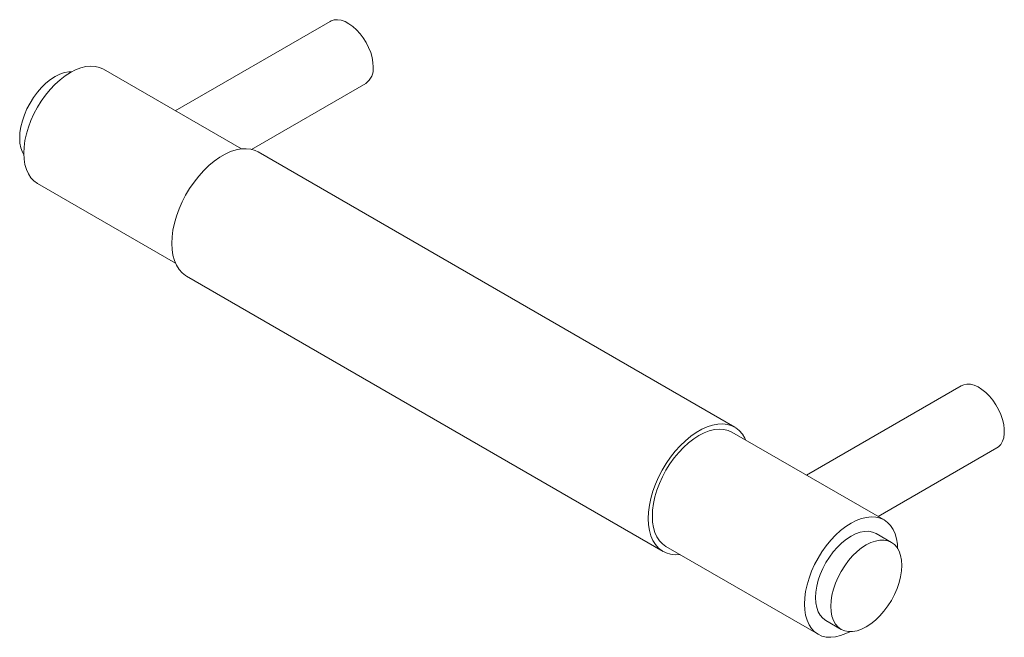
# Paper-space layout '_Isometric' of a CAD drawing. Header units: millimetres. Extents: x -62 to 76, y -40 to 46.
import ezdxf

# ---------------------------------------------------------------- set-up
doc = ezdxf.new("R2010")
doc.units = ezdxf.units.MM

psp = doc.layouts.new('_Isometric')

# ---------------------------------------------------------------- linework, layer by layer
at = {"color": 7, "linetype": 'Continuous', "lineweight": 15}
for p, q in [((-18.23, 46.07), (-39.82, 33.61)), ((-30.59, 28.28), (-49.85, 39.4)), ((-29.16, 28.21), (-13.23, 37.41)), ((38.23, -10.53), (-28.23, 27.85)), ((-59.05, 23.46), (-39.79, 12.35)), ((-38.23, 10.53), (28.23, -27.85)), ((69.8, -4.75), (48.22, -17.21)), ((59.05, -23.46), (37.83, -11.22)), ((58.22, -22.99), (74.8, -13.41)), ((60.07, -26.59), (57.95, -25.37)), ((28.63, -27.15), (49.85, -39.4)), ((50.95, -37.49), (53.07, -38.72))]:
    psp.add_line(p, q, dxfattribs=at)
at = {"color": 7, "linetype": 'Continuous', "lineweight": 15, "flags": 128}
for points in [[(-12.2, 39.7), (-12.24, 40.34), (-12.36, 41.02), (-12.56, 41.72), (-12.84, 42.42), (-13.19, 43.1), (-13.59, 43.75), (-14.04, 44.35), (-14.54, 44.89), (-15.06, 45.36), (-15.6, 45.74), (-16.14, 46.03), (-16.67, 46.22), (-17.18, 46.3), (-17.65, 46.28), (-18.09, 46.14), (-18.23, 46.07)], [(-54.27, 39.05), (-54.67, 39.03), (-55.29, 38.92), (-55.92, 38.7), (-56.57, 38.37), (-57.21, 37.95), (-57.85, 37.44), (-58.46, 36.84), (-59.04, 36.18), (-59.58, 35.45), (-60.07, 34.68), (-60.5, 33.87), (-60.86, 33.04), (-61.14, 32.2), (-61.35, 31.38), (-61.48, 30.57), (-61.52, 29.8), (-61.48, 29.08), (-61.35, 28.42), (-61.14, 27.83), (-60.95, 27.47)], [(-49.85, 39.4), (-50.39, 39.65), (-50.99, 39.79), (-51.62, 39.83), (-52.3, 39.76), (-53, 39.59), (-53.72, 39.32), (-54.45, 38.94), (-55.18, 38.48), (-55.89, 37.92), (-56.6, 37.28), (-57.27, 36.57), (-57.91, 35.79), (-58.5, 34.96), (-59.05, 34.09), (-59.53, 33.18), (-59.96, 32.25), (-60.31, 31.31), (-60.59, 30.37), (-60.79, 29.44), (-60.91, 28.54), (-60.95, 27.68), (-60.91, 26.86), (-60.79, 26.1), (-60.59, 25.41), (-60.31, 24.79), (-59.96, 24.26), (-59.53, 23.81), (-59.05, 23.46), (-59.05, 23.46)], [(-28.23, 27.85), (-28.66, 28.05), (-29.27, 28.23), (-29.92, 28.31), (-30.62, 28.28), (-31.34, 28.15), (-32.09, 27.9), (-32.85, 27.56), (-33.62, 27.12), (-34.38, 26.58), (-35.13, 25.96), (-35.85, 25.26), (-36.55, 24.49), (-37.2, 23.65), (-37.81, 22.77), (-38.37, 21.84), (-38.86, 20.88), (-39.29, 19.9), (-39.65, 18.91), (-39.93, 17.92), (-40.14, 16.95), (-40.26, 16.01), (-40.31, 15.1), (-40.26, 14.24), (-40.14, 13.44), (-39.93, 12.71), (-39.65, 12.05), (-39.29, 11.48), (-38.86, 10.99), (-38.37, 10.61), (-38.23, 10.53)], [(69.8, -4.75), (70.16, -4.6), (70.61, -4.52), (71.11, -4.55), (71.63, -4.69), (72.17, -4.92), (72.71, -5.26), (73.24, -5.69), (73.75, -6.19), (74.22, -6.77), (74.65, -7.39), (75.03, -8.06), (75.34, -8.75), (75.58, -9.45), (75.74, -10.14), (75.83, -10.81), (75.83, -11.43), (75.74, -12), (75.58, -12.5), (75.34, -12.92), (75.03, -13.25), (74.8, -13.41)], [(39.79, -12.35), (39.65, -12.05), (39.29, -11.48), (38.86, -10.99), (38.37, -10.61), (37.81, -10.32), (37.2, -10.14), (36.55, -10.06), (35.85, -10.09), (35.13, -10.23), (34.38, -10.47), (33.62, -10.81), (32.85, -11.25), (32.09, -11.79), (31.34, -12.41), (30.62, -13.11), (29.92, -13.88), (29.27, -14.72), (28.66, -15.6), (28.1, -16.53), (27.6, -17.49), (27.18, -18.47), (26.82, -19.46), (26.53, -20.45), (26.33, -21.42), (26.2, -22.36), (26.16, -23.27), (26.2, -24.13), (26.33, -24.93), (26.53, -25.66), (26.82, -26.32), (27.18, -26.89), (27.6, -27.38), (28.1, -27.76), (28.66, -28.05), (29.27, -28.23), (29.92, -28.31), (30.59, -28.28)], [(37.83, -11.22), (37.29, -10.97), (36.7, -10.83), (36.06, -10.79), (35.38, -10.85), (34.68, -11.03), (33.96, -11.3), (33.23, -11.67), (32.51, -12.14), (31.79, -12.7), (31.09, -13.34), (30.41, -14.05), (29.77, -14.82), (29.18, -15.65), (28.63, -16.53), (28.15, -17.44), (27.73, -18.37), (27.37, -19.31), (27.09, -20.25), (26.89, -21.18), (26.77, -22.08), (26.73, -22.94), (26.77, -23.76), (26.89, -24.52), (27.09, -25.21), (27.37, -25.83), (27.73, -26.36), (28.15, -26.81), (28.63, -27.15), (28.63, -27.15)], [(60.95, -27.47), (60.91, -26.86), (60.79, -26.1), (60.59, -25.41), (60.31, -24.79), (59.96, -24.26), (59.53, -23.81), (59.05, -23.46), (58.5, -23.22), (57.91, -23.07), (57.27, -23.03), (56.6, -23.1), (55.89, -23.27), (55.18, -23.55), (54.45, -23.92), (53.72, -24.39), (53, -24.94), (52.3, -25.58), (51.62, -26.29), (50.99, -27.07), (50.39, -27.9), (49.85, -28.78), (49.36, -29.68), (48.94, -30.61), (48.59, -31.56), (48.31, -32.5), (48.1, -33.42), (47.98, -34.32), (47.94, -35.19), (47.98, -36), (48.1, -36.76), (48.31, -37.46), (48.59, -38.07), (48.94, -38.61), (49.36, -39.05), (49.85, -39.4), (50.39, -39.65), (50.99, -39.79), (51.62, -39.83), (52.3, -39.76), (53, -39.59), (53.72, -39.32), (54.27, -39.05)], [(57.95, -25.37), (57.46, -25.16), (56.92, -25.05), (56.34, -25.06), (55.73, -25.17), (55.09, -25.39), (54.45, -25.72), (53.8, -26.14), (53.17, -26.65), (52.55, -27.24), (51.97, -27.91), (51.43, -28.64), (50.95, -29.41), (50.52, -30.22), (50.16, -31.05), (49.87, -31.88), (49.67, -32.71), (49.54, -33.52), (49.5, -34.29), (49.54, -35.01), (49.67, -35.67), (49.87, -36.26), (50.16, -36.76), (50.52, -37.18), (50.95, -37.49), (50.95, -37.49)], [(61.52, -29.8), (61.48, -29.08), (61.35, -28.42), (61.14, -27.83), (60.86, -27.32), (60.5, -26.91), (60.07, -26.59), (59.58, -26.38), (59.04, -26.28), (58.46, -26.28), (57.85, -26.4), (57.21, -26.62), (56.57, -26.94), (55.92, -27.36), (55.29, -27.87), (54.67, -28.47), (54.09, -29.14), (53.56, -29.86), (53.07, -30.64), (52.64, -31.44), (52.28, -32.27), (52, -33.11), (51.79, -33.94), (51.66, -34.74), (51.62, -35.51), (51.66, -36.24), (51.79, -36.9), (52, -37.48), (52.28, -37.99), (52.64, -38.4), (53.07, -38.72), (53.56, -38.93), (54.09, -39.04), (54.67, -39.03), (55.29, -38.92), (55.92, -38.7), (56.57, -38.37), (57.21, -37.95), (57.85, -37.44), (58.46, -36.84), (59.04, -36.18), (59.58, -35.45), (60.07, -34.68), (60.5, -33.87), (60.86, -33.04), (61.14, -32.2), (61.35, -31.38), (61.48, -30.57), (61.52, -29.8)]]:
    psp.add_lwpolyline(points, dxfattribs=at)
at = {"color": 7, "linetype": 'Continuous', "lineweight": 15}
psp.add_arc((-14.65, 39.43), 2.46, 304.9988, 6.3134, dxfattribs=at)

doc.saveas('drawing.dxf')
